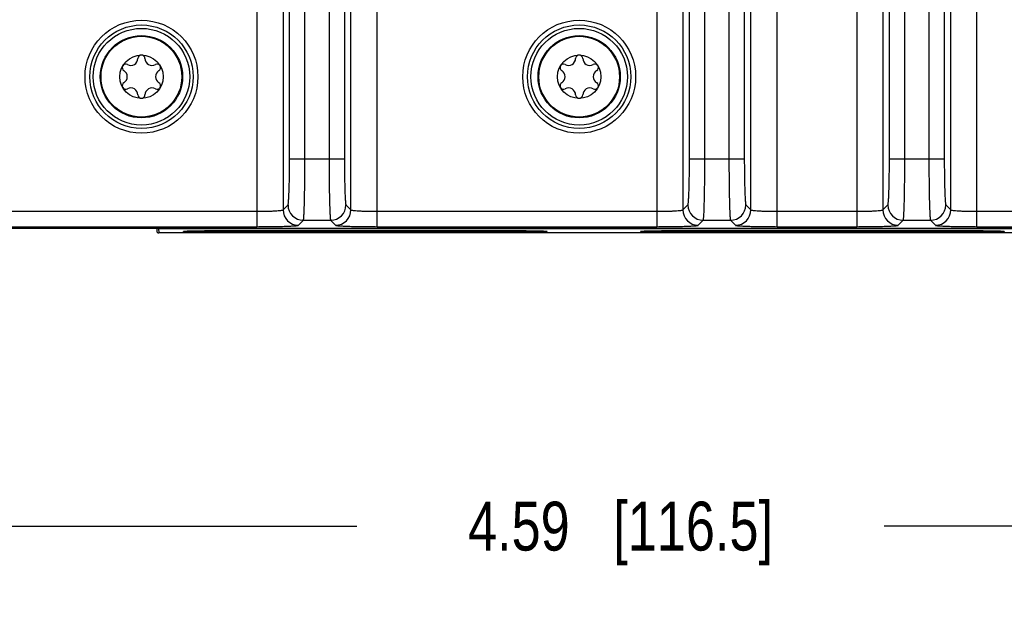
# Model space of a CAD drawing. Header units: inches. Extents: x 0 to 34, y 0 to 22.
# Tile 58 of 103: x 16 to 18.5, y 2.3 to 3.8. Entities that reach past the tile are written whole.
import ezdxf

# ---------------------------------------------------------------- set-up
doc = ezdxf.new("R2010")
doc.units = ezdxf.units.IN
doc.header["$LTSCALE"] = 1.87
doc.header["$MEASUREMENT"] = 0
doc.layers.get('0').update_dxf_attribs({"linetype": 'CONTINUOUS'})
doc.layers.add('COSMETIC', color=7, linetype='CONTINUOUS')
doc.layers.add('DIMENSIONS', color=7, linetype='CONTINUOUS')
doc.styles.get("Standard").update_dxf_attribs({"font": 'txt', "width": 0.8})
doc.dimstyles.new('DIMSTYLE_1', dxfattribs={"dimtxt": 0.125, "dimasz": 0.18, "dimexe": 0.125, "dimexo": 0.0625, "dimgap": 0.0625, "dimtad": 0, "dimtih": 1, "dimtoh": 1, "dimzin": 4, "dimdsep": 46, "dimtxsty": 'STANDARD', "dimblk": '_FILLED', "dimblk1": '_FILLED', "dimblk2": '_FILLED', "dimcen": 0.09, "dimadec": 0, "dimazin": 0, "dimtp": 0.01, "dimtm": 0.01, "dimtfac": 1, "dimtofl": 0, "dimtmove": 0, "dimatfit": 3, "dimldrblk": '_FILLED', "dimfxl": 1, "dimtolj": 1, "dimtzin": 4, "dimarcsym": 0})

# ---------------------------------------------------------------- blocks, each defined once
blk = doc.blocks.new('_FILLED')
at = {"color": 0, "linetype": 'BYBLOCK'}
blk.add_solid([(0, 0), (-1, 0.174), (-1, -0.174)], dxfattribs=at)
blk = doc.blocks.new('*D15')
at = {"layer": 'DIMENSIONS', "color": 2, "linetype": 'CONTINUOUS'}
for p, q in [((15.2659, 3.9216), (15.2659, 2.3821)), ((19.8539, 3.9216), (19.8539, 2.3821)), ((15.2659, 2.5071), (16.8849, 2.5071)), ((19.8539, 2.5071), (18.2349, 2.5071))]:
    blk.add_line(p, q, dxfattribs=at)
at = {"layer": 'DIMENSIONS', "color": 2, "linetype": 'CONTINUOUS', "xscale": 0.18, "yscale": 0.18, "zscale": 0.18, "rotation": 180}
blk.add_blockref('_FILLED', (15.2659, 2.5071), dxfattribs=at)
at = {"layer": 'DIMENSIONS', "color": 2, "linetype": 'CONTINUOUS', "xscale": 0.18, "yscale": 0.18, "zscale": 0.18}
blk.add_blockref('_FILLED', (19.8539, 2.5071), dxfattribs=at)
at = {"layer": 'DIMENSIONS', "color": 2, "linetype": 'CONTINUOUS', "insert": (17.5599, 2.5696), "char_height": 0.125, "width": 1.225, "attachment_point": 2, "line_spacing_factor": 0.9}
blk.add_mtext('4.59{\\Ftxt.shx;\\W1.000000;\\H0.125000; }[116.5]', dxfattribs=at)
blk = doc.blocks.new('*D16')
at = {"layer": 'DIMENSIONS', "color": 2, "linetype": 'CONTINUOUS'}
for p, q in [((12.4166, 3.3842), (12.4166, 1.6321)), ((20.9956, 3.2946), (20.9956, 1.6321)), ((12.4166, 1.7571), (16.0311, 1.7571)), ((20.9956, 1.7571), (17.3811, 1.7571))]:
    blk.add_line(p, q, dxfattribs=at)
at = {"layer": 'DIMENSIONS', "color": 2, "linetype": 'CONTINUOUS', "xscale": 0.18, "yscale": 0.18, "zscale": 0.18, "rotation": 180}
blk.add_blockref('_FILLED', (12.4166, 1.7571), dxfattribs=at)
at = {"layer": 'DIMENSIONS', "color": 2, "linetype": 'CONTINUOUS', "xscale": 0.18, "yscale": 0.18, "zscale": 0.18}
blk.add_blockref('_FILLED', (20.9956, 1.7571), dxfattribs=at)
at = {"layer": 'DIMENSIONS', "color": 2, "linetype": 'CONTINUOUS', "insert": (16.7061, 1.8196), "char_height": 0.125, "width": 1.225, "attachment_point": 2, "line_spacing_factor": 0.9}
blk.add_mtext('8.58{\\Ftxt.shx;\\W1.000000;\\H0.125000; }[217.9]', dxfattribs=at)
blk = doc.blocks.new('*D17')
at = {"layer": 'DIMENSIONS', "color": 2, "linetype": 'CONTINUOUS'}
for p, q in [((12.3546, 4.7681), (12.3546, 0.8821)), ((20.9956, 3.2946), (20.9956, 0.8821)), ((12.3546, 1.0071), (16.0001, 1.0071)), ((20.9956, 1.0071), (17.3501, 1.0071))]:
    blk.add_line(p, q, dxfattribs=at)
at = {"layer": 'DIMENSIONS', "color": 2, "linetype": 'CONTINUOUS', "xscale": 0.18, "yscale": 0.18, "zscale": 0.18, "rotation": 180}
blk.add_blockref('_FILLED', (12.3546, 1.0071), dxfattribs=at)
at = {"layer": 'DIMENSIONS', "color": 2, "linetype": 'CONTINUOUS', "xscale": 0.18, "yscale": 0.18, "zscale": 0.18}
blk.add_blockref('_FILLED', (20.9956, 1.0071), dxfattribs=at)
at = {"layer": 'DIMENSIONS', "color": 2, "linetype": 'CONTINUOUS', "insert": (16.6751, 1.0696), "char_height": 0.125, "width": 1.225, "attachment_point": 2, "line_spacing_factor": 0.9}
blk.add_mtext('8.64{\\Ftxt.shx;\\W1.000000;\\H0.125000; }[219.5]', dxfattribs=at)

msp = doc.modelspace()

# ---------------------------------------------------------------- linework, layer by layer
at = {"color": 7, "linetype": 'CONTINUOUS'}
for p, q in [((16.6292, 6.7102), (16.6292, 3.273)), ((16.9368, 3.273), (16.9368, 6.7102)), ((17.6528, 6.7102), (17.6528, 3.273)), ((17.9605, 3.273), (17.9605, 6.7102)), ((18.1646, 6.7102), (18.1646, 3.273)), ((18.4723, 3.273), (18.4723, 6.7102)), ((16.696, 6.6673), (16.696, 3.3159)), ((16.8699, 3.3159), (16.8699, 6.6673)), ((17.7197, 6.6673), (17.7197, 3.3159)), ((17.8936, 3.3159), (17.8936, 6.6673)), ((18.2315, 6.6673), (18.2315, 3.3159)), ((18.4054, 3.3159), (18.4054, 6.6673)), ((16.7128, 3.4467), (16.7128, 6.5365)), ((16.7521, 3.4467), (16.7521, 6.5365)), ((16.8139, 6.5365), (16.8139, 3.4467)), ((16.8532, 6.5365), (16.8532, 3.4467)), ((17.7364, 3.4467), (17.7364, 6.5365)), ((17.7757, 3.4467), (17.7757, 6.5365)), ((17.8375, 6.5365), (17.8375, 3.4467)), ((17.8768, 6.5365), (17.8768, 3.4467)), ((18.2482, 3.4467), (18.2482, 6.5365)), ((18.2875, 3.4467), (18.2875, 6.5365)), ((18.3493, 6.5365), (18.3493, 3.4467)), ((18.3887, 6.5365), (18.3887, 3.4467)), ((16.7128, 3.4467), (16.8532, 3.4467)), ((17.7364, 3.4467), (17.8768, 3.4467)), ((18.2482, 3.4467), (18.3887, 3.4467)), ((16.696, 3.3159), (16.7088, 3.3287)), ((16.8572, 3.3287), (16.8699, 3.3159)), ((17.7197, 3.3159), (17.7324, 3.3287)), ((17.8808, 3.3287), (17.8936, 3.3159)), ((18.2315, 3.3159), (18.2442, 3.3287)), ((18.3926, 3.3287), (18.4054, 3.3159)), ((15.9132, 3.3123), (16.6292, 3.3123)), ((16.9368, 3.3123), (17.6528, 3.3123)), ((17.9604, 3.3123), (18.1646, 3.3123)), ((18.4723, 3.3123), (19.1882, 3.3123)), ((16.7354, 3.2766), (16.7481, 3.2893)), ((16.7481, 3.2893), (16.8179, 3.2893)), ((16.8179, 3.2893), (16.8306, 3.2766)), ((17.759, 3.2766), (17.7718, 3.2893)), ((17.7718, 3.2893), (17.8415, 3.2893)), ((17.8415, 3.2893), (17.8542, 3.2766)), ((18.2708, 3.2766), (18.2836, 3.2893)), ((18.2836, 3.2893), (18.3533, 3.2893)), ((18.3533, 3.2893), (18.366, 3.2766)), ((13.5125, 3.2695), (20.8855, 3.2695)), ((15.9132, 3.273), (16.6292, 3.273)), ((16.3727, 3.2695), (16.3728, 3.262)), ((16.3776, 3.2679), (20.8848, 3.2679)), ((16.3776, 3.2679), (16.3778, 3.2571)), ((20.8956, 3.2571), (16.3778, 3.2571)), ((16.5416, 3.263), (17.2716, 3.263)), ((16.5416, 3.2595), (16.5416, 3.263)), ((17.2716, 3.2595), (16.5416, 3.2595)), ((16.9368, 3.273), (17.6528, 3.273)), ((17.2716, 3.2595), (17.2716, 3.263)), ((17.7116, 3.263), (18.4416, 3.263)), ((17.7116, 3.2595), (17.7116, 3.263)), ((18.4416, 3.2595), (17.7116, 3.2595)), ((17.9605, 3.273), (18.1646, 3.273)), ((18.4416, 3.2595), (18.4416, 3.263)), ((18.4723, 3.273), (19.1882, 3.273))]:
    msp.add_line(p, q, dxfattribs=at)
for centre, radius in [((16.3337, 3.6566), 0.1445), ((17.4541, 3.6566), 0.1445), ((16.3337, 3.6566), 0.1236), ((16.3337, 3.6566), 0.1053), ((16.3337, 3.6566), 0.1033), ((17.4541, 3.6566), 0.1236), ((17.4541, 3.6566), 0.1053), ((17.4541, 3.6566), 0.1033), ((16.3337, 3.6566), 0.0555), ((17.4541, 3.6566), 0.0555)]:
    msp.add_circle(centre, radius, dxfattribs=at)
for centre, radius, start, end in [((16.3337, 3.7029), 0.00906, 1.6303, 178.3697), ((17.4541, 3.7029), 0.00906, 1.6303, 178.3697), ((16.2936, 3.6797), 0.00906, 61.6303, 238.3697), ((16.3065, 3.7036), 0.0181, 241.6303, 358.3697), ((16.3608, 3.7036), 0.0181, 181.6303, 298.3697), ((16.3737, 3.6797), 0.00906, 301.6303, 118.3697), ((17.4141, 3.6797), 0.00906, 61.6303, 238.3697), ((17.427, 3.7036), 0.0181, 241.6303, 358.3697), ((17.4813, 3.7036), 0.0181, 181.6303, 298.3697), ((17.4942, 3.6797), 0.00906, 301.6303, 118.3697), ((16.2793, 3.6566), 0.0181, 301.6303, 58.3697), ((16.388, 3.6566), 0.0181, 121.6303, 238.3697), ((17.3998, 3.6566), 0.0181, 301.6303, 58.3697), ((17.5084, 3.6566), 0.0181, 121.6303, 238.3697), ((16.2936, 3.6335), 0.00906, 121.6303, 298.3697), ((16.3737, 3.6335), 0.00906, 241.6303, 58.3697), ((17.4141, 3.6335), 0.00906, 121.6303, 298.3697), ((17.4942, 3.6335), 0.00906, 241.6303, 58.3697), ((16.3065, 3.6096), 0.0181, 1.6303, 118.3697), ((16.3337, 3.6103), 0.00906, 181.6303, 358.3697), ((16.3608, 3.6096), 0.0181, 61.6303, 178.3697), ((17.427, 3.6096), 0.0181, 1.6303, 118.3697), ((17.4541, 3.6103), 0.00906, 181.6303, 358.3697), ((17.4813, 3.6096), 0.0181, 61.6303, 178.3697), ((16.7482, 3.3287), 0.0394, 180.0842, 269.9158), ((16.8178, 3.3287), 0.0394, 270.0842, 359.9158), ((17.7718, 3.3287), 0.0394, 180.0842, 269.9158), ((17.8414, 3.3287), 0.0394, 270.0842, 359.9158), ((18.2836, 3.3287), 0.0394, 180.0842, 269.9158), ((18.3532, 3.3287), 0.0394, 270.0842, 359.9158), ((16.7355, 3.316), 0.0394, 180.0842, 269.9158), ((16.8305, 3.316), 0.0394, 270.0842, 359.9158), ((17.7591, 3.316), 0.0394, 180.0842, 269.9158), ((17.8542, 3.316), 0.0394, 270.0842, 359.9158), ((18.2709, 3.316), 0.0394, 180.0842, 269.9158), ((18.366, 3.316), 0.0394, 270.0842, 359.9158), ((16.3778, 3.2621), 0.005, 181.0003, 270.0003)]:
    msp.add_arc(centre, radius, start, end, dxfattribs=at)
for points, knots in [([(16.7088, 3.3287), (16.709, 3.3289), (16.7093, 3.33), (16.7097, 3.3319), (16.71, 3.335), (16.7105, 3.3411), (16.7111, 3.3511), (16.7117, 3.3656), (16.7122, 3.3831), (16.7126, 3.4105), (16.7128, 3.4319), (16.7128, 3.4467)], [0, 0, 0, 0, 0.008608, 0.025967, 0.052177, 0.087043, 0.181476, 0.305904, 0.455816, 0.625694, 1, 1, 1, 1]), ([(16.7481, 3.2893), (16.7484, 3.2897), (16.7486, 3.2911), (16.749, 3.2937), (16.7493, 3.2978), (16.7497, 3.3033), (16.7501, 3.31), (16.7505, 3.3215), (16.751, 3.3386), (16.7515, 3.362), (16.7518, 3.3884), (16.7521, 3.417), (16.7521, 3.4367), (16.7521, 3.4467)], [0, 0, 0, 0, 0.008329, 0.025568, 0.051713, 0.086547, 0.129768, 0.180991, 0.305481, 0.455478, 0.625459, 0.809245, 1, 1, 1, 1]), ([(16.8139, 3.4467), (16.8139, 3.4367), (16.8139, 3.417), (16.8141, 3.3884), (16.8145, 3.362), (16.815, 3.3386), (16.8155, 3.3215), (16.8159, 3.31), (16.8163, 3.3033), (16.8166, 3.2978), (16.817, 3.2937), (16.8174, 3.2911), (16.8176, 3.2897), (16.8179, 3.2893)], [0, 0, 0, 0, 0.190755, 0.374541, 0.544522, 0.694519, 0.819009, 0.870232, 0.913453, 0.948287, 0.974432, 0.991671, 1, 1, 1, 1]), ([(16.8532, 3.4467), (16.8532, 3.4319), (16.8534, 3.4105), (16.8538, 3.3831), (16.8543, 3.3656), (16.8549, 3.3511), (16.8554, 3.3411), (16.856, 3.335), (16.8563, 3.3319), (16.8567, 3.33), (16.857, 3.3289), (16.8572, 3.3287)], [0, 0, 0, 0, 0.374306, 0.544184, 0.694096, 0.818524, 0.912957, 0.947823, 0.974033, 0.991392, 1, 1, 1, 1]), ([(17.7324, 3.3287), (17.7327, 3.3289), (17.7329, 3.33), (17.7333, 3.3319), (17.7336, 3.335), (17.7342, 3.3411), (17.7347, 3.3511), (17.7353, 3.3656), (17.7358, 3.3831), (17.7363, 3.4105), (17.7364, 3.4319), (17.7364, 3.4467)], [0, 0, 0, 0, 0.008608, 0.025967, 0.052177, 0.087043, 0.181476, 0.305904, 0.455816, 0.625694, 1, 1, 1, 1]), ([(17.7718, 3.2893), (17.772, 3.2897), (17.7722, 3.2911), (17.7726, 3.2937), (17.773, 3.2978), (17.7733, 3.3033), (17.7737, 3.31), (17.7741, 3.3215), (17.7746, 3.3386), (17.7751, 3.362), (17.7755, 3.3884), (17.7757, 3.417), (17.7757, 3.4367), (17.7757, 3.4467)], [0, 0, 0, 0, 0.008329, 0.025568, 0.051713, 0.086547, 0.129768, 0.180991, 0.305481, 0.455478, 0.625459, 0.809245, 1, 1, 1, 1]), ([(17.8375, 3.4467), (17.8375, 3.4367), (17.8375, 3.417), (17.8378, 3.3884), (17.8381, 3.362), (17.8386, 3.3386), (17.8391, 3.3215), (17.8396, 3.31), (17.8399, 3.3033), (17.8403, 3.2978), (17.8406, 3.2937), (17.841, 3.2911), (17.8412, 3.2897), (17.8415, 3.2893)], [0, 0, 0, 0, 0.190755, 0.374541, 0.544522, 0.694519, 0.819009, 0.870232, 0.913453, 0.948287, 0.974432, 0.991671, 1, 1, 1, 1]), ([(17.8768, 3.4467), (17.8768, 3.4319), (17.877, 3.4105), (17.8775, 3.3831), (17.8779, 3.3656), (17.8785, 3.3511), (17.8791, 3.3411), (17.8796, 3.335), (17.8799, 3.3319), (17.8803, 3.33), (17.8806, 3.3289), (17.8808, 3.3287)], [0, 0, 0, 0, 0.374306, 0.544184, 0.694096, 0.818524, 0.912957, 0.947823, 0.974033, 0.991392, 1, 1, 1, 1]), ([(18.2442, 3.3287), (18.2445, 3.3289), (18.2447, 3.33), (18.2451, 3.3319), (18.2454, 3.335), (18.246, 3.3411), (18.2465, 3.3511), (18.2471, 3.3656), (18.2476, 3.3831), (18.2481, 3.4105), (18.2482, 3.4319), (18.2482, 3.4467)], [0, 0, 0, 0, 0.008608, 0.025967, 0.052177, 0.087043, 0.181476, 0.305904, 0.455816, 0.625694, 1, 1, 1, 1]), ([(18.2836, 3.2893), (18.2838, 3.2897), (18.284, 3.2911), (18.2845, 3.2937), (18.2848, 3.2978), (18.2851, 3.3033), (18.2855, 3.31), (18.286, 3.3215), (18.2865, 3.3386), (18.2869, 3.362), (18.2873, 3.3884), (18.2875, 3.417), (18.2875, 3.4367), (18.2875, 3.4467)], [0, 0, 0, 0, 0.008329, 0.025568, 0.051713, 0.086547, 0.129768, 0.180991, 0.305481, 0.455478, 0.625459, 0.809245, 1, 1, 1, 1]), ([(18.3493, 3.4467), (18.3493, 3.4367), (18.3494, 3.417), (18.3496, 3.3884), (18.3499, 3.362), (18.3504, 3.3386), (18.3509, 3.3215), (18.3514, 3.31), (18.3517, 3.3033), (18.3521, 3.2978), (18.3524, 3.2937), (18.3528, 3.2911), (18.353, 3.2897), (18.3533, 3.2893)], [0, 0, 0, 0, 0.190755, 0.374541, 0.544522, 0.694519, 0.819009, 0.870232, 0.913453, 0.948287, 0.974432, 0.991671, 1, 1, 1, 1]), ([(18.3887, 3.4467), (18.3887, 3.4319), (18.3888, 3.4105), (18.3893, 3.3831), (18.3897, 3.3656), (18.3903, 3.3511), (18.3909, 3.3411), (18.3914, 3.335), (18.3918, 3.3319), (18.3922, 3.33), (18.3924, 3.3289), (18.3926, 3.3287)], [0, 0, 0, 0, 0.374306, 0.544184, 0.694096, 0.818524, 0.912957, 0.947823, 0.974033, 0.991392, 1, 1, 1, 1]), ([(16.6292, 3.3123), (16.6375, 3.3123), (16.6497, 3.3125), (16.6652, 3.3129), (16.6751, 3.3133), (16.6833, 3.3139), (16.6897, 3.3143), (16.6934, 3.3151), (16.6957, 3.3154), (16.696, 3.3159)], [0, 0, 0, 0, 0.373675, 0.543226, 0.692887, 0.817155, 0.911585, 0.972972, 1, 1, 1, 1]), ([(16.8699, 3.3159), (16.8703, 3.3154), (16.8725, 3.3151), (16.8763, 3.3143), (16.8827, 3.3139), (16.8909, 3.3133), (16.9008, 3.3129), (16.9163, 3.3125), (16.9285, 3.3123), (16.9368, 3.3123)], [0, 0, 0, 0, 0.027028, 0.088415, 0.182845, 0.307114, 0.456775, 0.626326, 1, 1, 1, 1]), ([(17.6528, 3.3123), (17.6612, 3.3123), (17.6733, 3.3125), (17.6888, 3.3129), (17.6987, 3.3133), (17.7069, 3.3139), (17.7133, 3.3143), (17.7171, 3.3151), (17.7193, 3.3154), (17.7197, 3.3159)], [0, 0, 0, 0, 0.373675, 0.543226, 0.692887, 0.817155, 0.911585, 0.972972, 1, 1, 1, 1]), ([(17.8936, 3.3159), (17.8939, 3.3154), (17.8962, 3.3151), (17.8999, 3.3143), (17.9063, 3.3139), (17.9145, 3.3133), (17.9244, 3.3129), (17.9399, 3.3125), (17.9521, 3.3123), (17.9604, 3.3123)], [0, 0, 0, 0, 0.027028, 0.088415, 0.182845, 0.307114, 0.456775, 0.626326, 1, 1, 1, 1]), ([(18.1646, 3.3123), (18.173, 3.3123), (18.1851, 3.3125), (18.2006, 3.3129), (18.2106, 3.3133), (18.2187, 3.3139), (18.2251, 3.3143), (18.2289, 3.3151), (18.2312, 3.3154), (18.2315, 3.3159)], [0, 0, 0, 0, 0.373675, 0.543226, 0.692887, 0.817155, 0.911585, 0.972972, 1, 1, 1, 1]), ([(18.4054, 3.3159), (18.4057, 3.3154), (18.408, 3.3151), (18.4117, 3.3143), (18.4181, 3.3139), (18.4263, 3.3133), (18.4362, 3.3129), (18.4517, 3.3125), (18.4639, 3.3123), (18.4723, 3.3123)], [0, 0, 0, 0, 0.027028, 0.088415, 0.182845, 0.307114, 0.456775, 0.626326, 1, 1, 1, 1]), ([(16.6292, 3.273), (16.6424, 3.273), (16.6617, 3.2731), (16.6864, 3.2735), (16.7021, 3.274), (16.7152, 3.2745), (16.7242, 3.275), (16.7297, 3.2755), (16.7324, 3.2758), (16.7342, 3.2761), (16.7352, 3.2764), (16.7354, 3.2766)], [0, 0, 0, 0, 0.374319, 0.544171, 0.69409, 0.818514, 0.91294, 0.94782, 0.974033, 0.9914, 1, 1, 1, 1]), ([(16.8306, 3.2766), (16.8308, 3.2764), (16.8318, 3.2761), (16.8335, 3.2758), (16.8363, 3.2755), (16.8418, 3.275), (16.8508, 3.2745), (16.8639, 3.274), (16.8796, 3.2735), (16.9042, 3.2731), (16.9236, 3.273), (16.9368, 3.273)], [0, 0, 0, 0, 0.0086, 0.025967, 0.05218, 0.08706, 0.181487, 0.305911, 0.455829, 0.625681, 1, 1, 1, 1]), ([(17.6528, 3.273), (17.6661, 3.273), (17.6854, 3.2731), (17.71, 3.2735), (17.7257, 3.274), (17.7388, 3.2745), (17.7478, 3.275), (17.7533, 3.2755), (17.7561, 3.2758), (17.7578, 3.2761), (17.7588, 3.2764), (17.759, 3.2766)], [0, 0, 0, 0, 0.374319, 0.544171, 0.69409, 0.818514, 0.91294, 0.94782, 0.974033, 0.9914, 1, 1, 1, 1]), ([(17.8542, 3.2766), (17.8544, 3.2764), (17.8554, 3.2761), (17.8572, 3.2758), (17.86, 3.2755), (17.8654, 3.275), (17.8744, 3.2745), (17.8875, 3.274), (17.9033, 3.2735), (17.9279, 3.2731), (17.9472, 3.273), (17.9605, 3.273)], [0, 0, 0, 0, 0.0086, 0.025967, 0.05218, 0.08706, 0.181487, 0.305911, 0.455829, 0.625681, 1, 1, 1, 1]), ([(18.1646, 3.273), (18.1779, 3.273), (18.1972, 3.2731), (18.2218, 3.2735), (18.2375, 3.274), (18.2506, 3.2745), (18.2596, 3.275), (18.2651, 3.2755), (18.2679, 3.2758), (18.2696, 3.2761), (18.2706, 3.2764), (18.2708, 3.2766)], [0, 0, 0, 0, 0.374319, 0.544171, 0.69409, 0.818514, 0.91294, 0.94782, 0.974033, 0.9914, 1, 1, 1, 1]), ([(18.366, 3.2766), (18.3662, 3.2764), (18.3672, 3.2761), (18.369, 3.2758), (18.3718, 3.2755), (18.3772, 3.275), (18.3862, 3.2745), (18.3993, 3.274), (18.4151, 3.2735), (18.4397, 3.2731), (18.459, 3.273), (18.4723, 3.273)], [0, 0, 0, 0, 0.0086, 0.025967, 0.05218, 0.08706, 0.181487, 0.305911, 0.455829, 0.625681, 1, 1, 1, 1]), ([(16.3776, 3.2679), (16.377, 3.2679), (16.3757, 3.2682), (16.3746, 3.269), (16.3741, 3.2695)], [0, 0, 0, 0, 0.483787, 1, 1, 1, 1]), ([(16.5416, 3.2595), (16.535, 3.2595), (16.5221, 3.2595), (16.5033, 3.2596), (16.486, 3.2598), (16.4728, 3.2599), (16.4635, 3.2601), (16.4576, 3.2603), (16.4526, 3.2604), (16.4485, 3.2606), (16.4456, 3.2607), (16.4437, 3.2608), (16.4427, 3.2609), (16.4419, 3.261), (16.4415, 3.261), (16.4409, 3.2612), (16.441, 3.2613)], [0, 0, 0, 0, 0.19538, 0.385416, 0.560012, 0.712268, 0.778331, 0.836719, 0.886835, 0.928205, 0.960438, 0.973026, 0.983223, 0.991005, 0.996364, 1, 1, 1, 1]), ([(16.441, 3.2613), (16.441, 3.2613), (16.4413, 3.2614), (16.4417, 3.2615), (16.4424, 3.2615), (16.4433, 3.2616), (16.4444, 3.2617), (16.4464, 3.2618), (16.4494, 3.2619), (16.4537, 3.2621), (16.4588, 3.2622), (16.4647, 3.2624), (16.4713, 3.2625), (16.4786, 3.2626), (16.4894, 3.2627), (16.5041, 3.2629), (16.5225, 3.263), (16.5352, 3.263), (16.5416, 3.263)], [0, 0, 0, 0, 0.002196, 0.006659, 0.013435, 0.022527, 0.033917, 0.04758, 0.081595, 0.124258, 0.175186, 0.233914, 0.29986, 0.372337, 0.450657, 0.622452, 0.808724, 1, 1, 1, 1]), ([(17.2716, 3.263), (17.278, 3.263), (17.2907, 3.263), (17.3091, 3.2629), (17.3237, 3.2627), (17.3345, 3.2626), (17.3418, 3.2625), (17.3484, 3.2624), (17.3543, 3.2622), (17.3594, 3.2621), (17.3637, 3.2619), (17.3667, 3.2618), (17.3687, 3.2617), (17.3699, 3.2616), (17.3708, 3.2615), (17.3714, 3.2615), (17.3719, 3.2614), (17.3721, 3.2613), (17.3722, 3.2613)], [0, 0, 0, 0, 0.191152, 0.377412, 0.549268, 0.627601, 0.700084, 0.766038, 0.824779, 0.875717, 0.918389, 0.952411, 0.966076, 0.977468, 0.986562, 0.99334, 0.997803, 1, 1, 1, 1]), ([(17.3722, 3.2613), (17.3722, 3.2612), (17.3717, 3.261), (17.3713, 3.261), (17.3704, 3.2609), (17.3694, 3.2608), (17.3676, 3.2607), (17.3647, 3.2606), (17.3605, 3.2604), (17.3555, 3.2603), (17.3497, 3.2601), (17.3404, 3.2599), (17.3272, 3.2598), (17.3099, 3.2596), (17.2911, 3.2595), (17.2781, 3.2595), (17.2716, 3.2595)], [0, 0, 0, 0, 0.003635, 0.008993, 0.016773, 0.026967, 0.039554, 0.07178, 0.113142, 0.163247, 0.221622, 0.287676, 0.439915, 0.61445, 0.804495, 1, 1, 1, 1]), ([(17.7116, 3.2595), (17.705, 3.2595), (17.6921, 3.2595), (17.6733, 3.2596), (17.656, 3.2598), (17.6428, 3.2599), (17.6335, 3.2601), (17.6276, 3.2603), (17.6226, 3.2604), (17.6185, 3.2606), (17.6156, 3.2607), (17.6137, 3.2608), (17.6127, 3.2609), (17.6119, 3.261), (17.6115, 3.261), (17.6109, 3.2612), (17.611, 3.2613)], [0, 0, 0, 0, 0.19538, 0.385416, 0.560012, 0.712268, 0.778331, 0.836719, 0.886835, 0.928205, 0.960438, 0.973026, 0.983223, 0.991005, 0.996364, 1, 1, 1, 1]), ([(17.611, 3.2613), (17.611, 3.2613), (17.6113, 3.2614), (17.6117, 3.2615), (17.6124, 3.2615), (17.6133, 3.2616), (17.6144, 3.2617), (17.6164, 3.2618), (17.6194, 3.2619), (17.6237, 3.2621), (17.6288, 3.2622), (17.6347, 3.2624), (17.6413, 3.2625), (17.6486, 3.2626), (17.6594, 3.2627), (17.6741, 3.2629), (17.6925, 3.263), (17.7052, 3.263), (17.7116, 3.263)], [0, 0, 0, 0, 0.002196, 0.006659, 0.013435, 0.022527, 0.033917, 0.04758, 0.081595, 0.124258, 0.175186, 0.233914, 0.29986, 0.372337, 0.450657, 0.622452, 0.808724, 1, 1, 1, 1]), ([(18.4416, 3.263), (18.448, 3.263), (18.4607, 3.263), (18.4791, 3.2629), (18.4937, 3.2627), (18.5045, 3.2626), (18.5118, 3.2625), (18.5184, 3.2624), (18.5243, 3.2622), (18.5294, 3.2621), (18.5337, 3.2619), (18.5367, 3.2618), (18.5387, 3.2617), (18.5399, 3.2616), (18.5408, 3.2615), (18.5414, 3.2615), (18.5419, 3.2614), (18.5421, 3.2613), (18.5422, 3.2613)], [0, 0, 0, 0, 0.191152, 0.377412, 0.549268, 0.627601, 0.700084, 0.766038, 0.824779, 0.875717, 0.918389, 0.952411, 0.966076, 0.977468, 0.986562, 0.99334, 0.997803, 1, 1, 1, 1]), ([(18.5422, 3.2613), (18.5422, 3.2612), (18.5417, 3.261), (18.5413, 3.261), (18.5404, 3.2609), (18.5394, 3.2608), (18.5376, 3.2607), (18.5347, 3.2606), (18.5305, 3.2604), (18.5255, 3.2603), (18.5197, 3.2601), (18.5104, 3.2599), (18.4972, 3.2598), (18.4799, 3.2596), (18.4611, 3.2595), (18.4481, 3.2595), (18.4416, 3.2595)], [0, 0, 0, 0, 0.003635, 0.008993, 0.016773, 0.026967, 0.039554, 0.07178, 0.113142, 0.163247, 0.221622, 0.287676, 0.439915, 0.61445, 0.804495, 1, 1, 1, 1])]:
    msp.add_open_spline(points, degree=3, knots=knots, dxfattribs=at)
at = {"layer": 'COSMETIC', "color": 7, "linetype": 'CONTINUOUS'}
for centre in [(16.3337, 3.6566), (17.4541, 3.6566)]:
    msp.add_circle(centre, 0.1323, dxfattribs=at)

# ---------------------------------------------------------------- dimensions: what is measured, and where the dimension line sits
at = {"layer": 'DIMENSIONS', "color": 2, "linetype": 'CONTINUOUS'}
for base, p1, p2, picture, middle in [((20.9956, 1.0071), (12.3546, 4.8306), (20.9956, 3.3571), '*D17', (16.6751, 1.0071)), ((19.8539, 2.5071), (15.2659, 3.9841), (19.8539, 3.9841), '*D15', (17.5599, 2.5071))]:
    dim = msp.add_linear_dim(base=base, p1=p1, p2=p2, dimstyle='DIMSTYLE_1', dxfattribs=at)
    dim.commit()
    dim.dimension.update_dxf_attribs({"geometry": picture, "text_midpoint": middle, "dimtype": 160})
dim = msp.add_linear_dim(base=(12.4166, 1.7571), p1=(20.9956, 3.3571), p2=(12.4166, 3.4467), angle=180, dimstyle='DIMSTYLE_1', dxfattribs=at)
dim.commit()
dim.dimension.update_dxf_attribs({"geometry": '*D16', "text_midpoint": (16.7061, 1.7571), "dimtype": 160})

doc.saveas('drawing.dxf')
